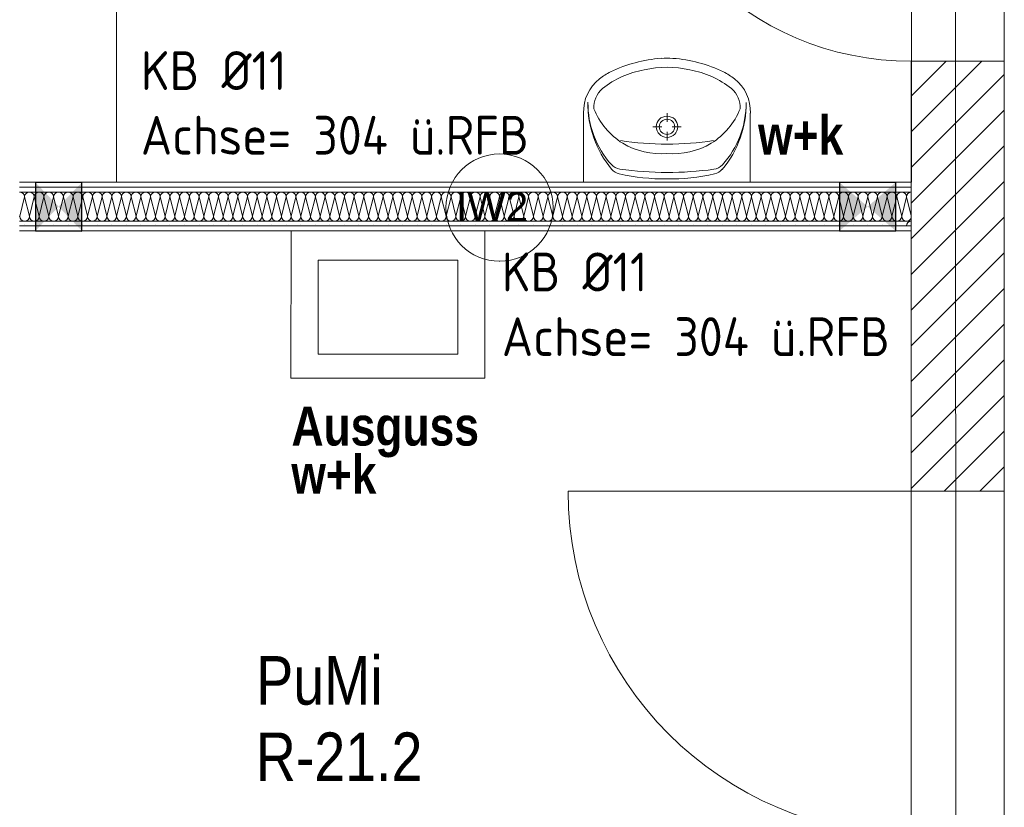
# Model space of a CAD drawing. Header units: millimetres. Extents: x 634730 to 711346, y 362082 to 425615.
# Tile 44 of 160: x 665040 to 667580, y 389757 to 391787. Entities that reach past the tile are written whole.
import ezdxf
from ezdxf.enums import TextEntityAlignment as Align

# ---------------------------------------------------------------- set-up
doc = ezdxf.new("R2010")
doc.units = ezdxf.units.MM
doc.header["$LTSCALE"] = 50
doc.linetypes.add('Doppelstrichlinie', pattern=[1.093611, 0.529167, -0.211667, 0.141111, -0.211667])
doc.linetypes.add('Strichlinie', pattern=[0.4, 0.3, -0.1])
for name, color, linetype in [('1_DB-Lüftung', 30, 'Continuous'), ('1_EG', 7, 'Continuous'), ('A_Beschriftung', 7, 'Continuous'), ('A_Brandschutz', 7, 'Continuous'), ('A_Deckenspiegel', 7, 'Continuous'), ('A_Möblierung fest', 7, 'Continuous'), ('A_Raumflächen', 7, 'Continuous'), ('A_Schraffuren', 7, 'Continuous'), ('A_Wände', 7, 'Continuous')]:
    doc.layers.add(name, color=color, linetype=linetype)
doc.styles.add('ERSTELLTER_STIL_1', font='ARIALN.TTF')
doc.styles.add('ERSTELLTER_STIL_2', font='ARIALNB.TTF')
doc.styles.get("Standard").update_dxf_attribs({"font": 'isocp.shx', "height": 140})

# ---------------------------------------------------------------- blocks, each defined once
blk = doc.blocks.new('A$C85d2cf1a')
at = {"layer": 'A_Beschriftung', "color": 7, "linetype": 'Continuous', "lineweight": 13}
for p in [(20.2966, 29.081), (20.2966, 29.0819)]:
    blk.add_line(p, (20.2966, 29.0819), dxfattribs=at)
at = {"layer": 'A_Beschriftung', "color": 7, "linetype": 'Continuous', "lineweight": 13, "flags": 128}
blk.add_lwpolyline([(20.4349, 29.2202, 1), (20.1583, 29.2202, 1)], format="xyb", close=True, dxfattribs=at)
at = {"layer": 'A_Brandschutz', "color": 1, "linetype": 'Doppelstrichlinie', "lineweight": 18, "true_color": 0xf50000}
blk.add_line((21.4685, 38.8838), (21.4739, 26.7072), dxfattribs=at)
at = {"layer": 'A_Deckenspiegel', "color": 7, "linetype": 'Strichlinie', "lineweight": 13}
blk.add_line((21.5986, 36.1389), (21.5986, 27.0348), dxfattribs=at)
at = {"layer": 'A_Möblierung fest', "color": 7, "linetype": 'Continuous', "lineweight": 13}
for p, q in [((20.5134, 29.2857), (20.5135, 29.464)), ((20.7286, 29.4416), (20.7286, 29.4641)), ((20.9434, 29.2854), (20.9435, 29.4637)), ((20.6924, 29.4286), (20.7153, 29.4286)), ((20.7286, 29.3931), (20.7286, 29.4156)), ((20.7419, 29.4286), (20.7648, 29.4286)), ((20.9434, 29.2854), (20.5134, 29.2857)), ((20.6607, 29.2856), (20.7962, 29.2855))]:
    blk.add_line(p, q, dxfattribs=at)
at = {"layer": 'A_Möblierung fest', "color": 7, "linetype": 'Continuous', "lineweight": 18}
for p, q in [((19.7586, 28.7804), (19.7587, 29.1604)), ((19.7587, 29.1604), (20.2587, 29.1604)), ((20.2587, 29.1604), (20.2586, 28.7804)), ((19.8286, 28.8423), (19.8287, 29.0847)), ((19.8287, 29.0847), (20.1887, 29.0847)), ((20.1887, 29.0847), (20.1886, 28.8423)), ((20.1886, 28.8423), (19.8286, 28.8423)), ((20.2586, 28.7804), (19.7586, 28.7804))]:
    blk.add_line(p, q, dxfattribs=at)
at = {"layer": 'A_Möblierung fest', "color": 7, "linetype": 'Continuous', "lineweight": 13}
for centre, major_axis, start_param, end_param in [((20.7393, 29.2593), (-0.3537, 0.0002), 4.785784, 5.170707), ((20.7285, 29.3948), (-0.215, 0.0001), 4.642359, 4.782419), ((20.7175, 29.2593), (-0.3537, 0.0002), 4.254071, 4.638994), ((20.6602, 29.4225), (-0.1694, 0.0001), 5.186371, 5.387566), ((20.7098, 29.3501), (-0.2333, 0.0001), 4.886883, 5.398043), ((20.7285, 29.335), (-0.2521, 0.0002), 4.475607, 4.949171), ((20.7471, 29.35), (-0.2333, 0.0001), 4.026735, 4.537895), ((20.7968, 29.4224), (-0.1694, 0.0001), 4.037212, 4.238407), ((20.6228, 29.4685), (-0.1094, 0.0001), 5.388624, 6.326036), ((20.8343, 29.4684), (-0.1094, 0.0001), 3.098742, 4.036154), ((20.6043, 29.4793), (-0.0645, 0), 5.424511, 6.351787), ((20.8528, 29.4791), (-0.0645, 0), 3.072991, 4.000267), ((20.7951, 29.4869), (-0.2704, 0.0002), 6.265999, 6.968362), ((20.7676, 29.4883), (-0.243, 0.0002), 6.270022, 7.005717), ((20.6621, 29.487), (-0.2704, 0.0002), 2.455064, 3.157427), ((20.6895, 29.4884), (-0.243, 0.0002), 2.417709, 3.153403), ((20.7183, 29.5439), (-0.1917, 0.0001), 0.376152, 0.997556), ((20.7388, 29.5439), (-0.1917, 0.0001), 2.144036, 2.765441), ((20.729, 30.1525), (-0.7842, 0.0005), 1.416851, 1.724849), ((20.7132, 29.5469), (-0.1916, 0.0001), 1.028766, 1.651186), ((20.744, 29.5469), (-0.1916, 0.0001), 1.490407, 2.112827), ((20.6122, 29.3542), (-0.0358, 0), 0.722532, 1.432777), ((20.6133, 29.3415), (-0.0358, 0), 0.685177, 1.347892), ((20.7342, 30.2113), (-0.9188, 0.0006), 1.432777, 1.565168), ((20.7249, 30.2113), (-0.9188, 0.0006), 1.575072, 1.707463), ((20.8446, 29.3539), (-0.0358, 0), 1.707463, 2.417709), ((20.8434, 29.3412), (-0.0358, 0), 1.792349, 2.455064), ((20.7247, 29.8216), (-0.5382, 0.0003), 1.347892, 1.57835), ((20.7333, 29.8216), (-0.5382, 0.0003), 1.56189, 1.792349)]:
    blk.add_ellipse(centre, major_axis=major_axis, ratio=0.980147, start_param=start_param, end_param=end_param, dxfattribs=at)
for major_axis in [(-0.0279, 0), (-0.0199, 0)]:
    blk.add_ellipse((20.7286, 29.4286), major_axis=major_axis, ratio=0.980147, dxfattribs=at)
at = {"layer": 'A_Schraffuren', "color": 7, "linetype": 'Continuous', "lineweight": 13}
for p, q in [((19.3086, 29.2854), (19.3086, 30.4574)), ((21.3594, 30.4574), (21.3594, 29.2854)), ((21.3594, 29.2854), (19.3086, 29.2854)), ((19.0579, 29.1604), (21.3586, 29.1604)), ((21.3586, 29.1604), (21.3586, 26.7933))]:
    blk.add_line(p, q, dxfattribs=at)
at = {"layer": 'A_Wände', "color": 7, "linetype": 'Continuous', "lineweight": 13}
for p, q in [((19.3086, 29.2854), (19.3086, 30.4574)), ((19.0586, 29.2854), (19.3086, 29.2854))]:
    blk.add_line(p, q, dxfattribs=at)
at = {"layer": 'A_Wände', "color": 8, "linetype": 'Continuous', "lineweight": 18}
for p, q in [((21.3586, 29.5074), (21.4487, 29.5974)), ((21.3586, 29.4154), (21.5406, 29.5974)), ((21.3586, 29.3235), (21.5986, 29.5635)), ((21.3586, 29.2316), (21.5986, 29.4716)), ((21.3586, 29.1397), (21.5986, 29.3797)), ((21.3586, 29.0477), (21.5986, 29.2877)), ((19.0714, 29.2479), (19.0589, 29.1979)), ((19.0714, 29.2479), (19.0839, 29.1979)), ((19.0964, 29.2479), (19.0839, 29.1979)), ((19.0964, 29.2479), (19.1089, 29.1979)), ((19.1214, 29.2479), (19.1089, 29.1979)), ((19.1214, 29.2479), (19.1339, 29.1979)), ((19.1464, 29.2479), (19.1339, 29.1979)), ((19.1464, 29.2479), (19.1589, 29.1979)), ((19.1714, 29.2479), (19.1589, 29.1979)), ((19.1714, 29.2479), (19.1839, 29.1979)), ((19.1964, 29.2479), (19.1839, 29.1979)), ((19.1964, 29.2479), (19.2089, 29.1979)), ((19.2214, 29.2479), (19.2089, 29.1979)), ((19.2214, 29.2479), (19.2339, 29.1979)), ((19.2464, 29.2479), (19.2339, 29.1979)), ((19.2464, 29.2479), (19.2589, 29.1979)), ((19.2714, 29.2479), (19.2589, 29.1979)), ((19.2714, 29.2479), (19.2839, 29.1979)), ((19.2964, 29.2479), (19.2839, 29.1979)), ((19.2964, 29.2479), (19.3089, 29.1979)), ((19.3214, 29.2479), (19.3089, 29.1979)), ((19.3214, 29.2479), (19.3339, 29.1979)), ((19.3464, 29.2479), (19.3339, 29.1979)), ((19.3464, 29.2479), (19.3589, 29.1979)), ((19.3714, 29.2479), (19.3589, 29.1979)), ((19.3714, 29.2479), (19.3839, 29.1979)), ((19.3964, 29.2479), (19.3839, 29.1979)), ((19.3964, 29.2479), (19.4089, 29.1979)), ((19.4214, 29.2479), (19.4089, 29.1979)), ((19.4214, 29.2479), (19.4339, 29.1979)), ((19.4464, 29.2479), (19.4339, 29.1979)), ((19.4464, 29.2479), (19.4589, 29.1979)), ((19.4714, 29.2479), (19.4589, 29.1979)), ((19.4714, 29.2479), (19.4839, 29.1979)), ((19.4964, 29.2479), (19.4839, 29.1979)), ((19.4964, 29.2479), (19.5089, 29.1979)), ((19.5214, 29.2479), (19.5089, 29.1979)), ((19.5214, 29.2479), (19.5339, 29.1979)), ((19.5464, 29.2479), (19.5339, 29.1979)), ((19.5464, 29.2479), (19.5589, 29.1979)), ((19.5714, 29.2479), (19.5589, 29.1979)), ((19.5714, 29.2479), (19.5839, 29.1979)), ((19.5964, 29.2479), (19.5839, 29.1979)), ((19.5964, 29.2479), (19.6089, 29.1979)), ((19.6214, 29.2479), (19.6089, 29.1979)), ((19.6214, 29.2479), (19.6339, 29.1979)), ((19.6464, 29.2479), (19.6339, 29.1979)), ((19.6464, 29.2479), (19.6589, 29.1979)), ((19.6714, 29.2479), (19.6589, 29.1979)), ((19.6714, 29.2479), (19.6839, 29.1979)), ((19.6964, 29.2479), (19.6839, 29.1979)), ((19.6964, 29.2479), (19.7089, 29.1979)), ((19.7214, 29.2479), (19.7089, 29.1979)), ((19.7214, 29.2479), (19.7339, 29.1979)), ((19.7464, 29.2479), (19.7339, 29.1979)), ((19.7464, 29.2479), (19.7589, 29.1979)), ((19.7714, 29.2479), (19.7589, 29.1979)), ((19.7714, 29.2479), (19.7839, 29.1979)), ((19.7964, 29.2479), (19.7839, 29.1979)), ((19.7964, 29.2479), (19.8089, 29.1979)), ((19.8214, 29.2479), (19.8089, 29.1979)), ((19.8214, 29.2479), (19.8339, 29.1979)), ((19.8464, 29.2479), (19.8339, 29.1979)), ((19.8464, 29.2479), (19.8589, 29.1979)), ((19.8714, 29.2479), (19.8589, 29.1979)), ((19.8714, 29.2479), (19.8839, 29.1979)), ((19.8964, 29.2479), (19.8839, 29.1979)), ((19.8964, 29.2479), (19.9089, 29.1979)), ((19.9214, 29.2479), (19.9089, 29.1979)), ((19.9214, 29.2479), (19.9339, 29.1979)), ((19.9464, 29.2479), (19.9339, 29.1979)), ((19.9464, 29.2479), (19.9589, 29.1979)), ((19.9714, 29.2479), (19.9589, 29.1979)), ((19.9714, 29.2479), (19.9839, 29.1979)), ((19.9964, 29.2479), (19.9839, 29.1979)), ((19.9964, 29.2479), (20.0089, 29.1979)), ((20.0214, 29.2479), (20.0089, 29.1979)), ((20.0214, 29.2479), (20.0339, 29.1979)), ((20.0464, 29.2479), (20.0339, 29.1979)), ((20.0464, 29.2479), (20.0589, 29.1979)), ((20.0714, 29.2479), (20.0589, 29.1979)), ((20.0714, 29.2479), (20.0839, 29.1979)), ((20.0964, 29.2479), (20.0839, 29.1979)), ((20.0964, 29.2479), (20.1089, 29.1979)), ((20.1214, 29.2479), (20.1089, 29.1979)), ((20.1214, 29.2479), (20.1339, 29.1979)), ((20.1464, 29.2479), (20.1339, 29.1979)), ((20.1464, 29.2479), (20.1589, 29.1979)), ((20.1714, 29.2479), (20.1589, 29.1979)), ((20.1714, 29.2479), (20.1839, 29.1979)), ((20.1964, 29.2479), (20.1839, 29.1979)), ((20.1964, 29.2479), (20.2089, 29.1979)), ((20.2214, 29.2479), (20.2089, 29.1979)), ((20.2214, 29.2479), (20.2339, 29.1979)), ((20.2464, 29.2479), (20.2339, 29.1979)), ((20.2464, 29.2479), (20.2589, 29.1979)), ((20.2714, 29.2479), (20.2589, 29.1979)), ((20.2714, 29.2479), (20.2839, 29.1979)), ((20.2964, 29.2479), (20.2839, 29.1979)), ((20.2964, 29.2479), (20.3089, 29.1979)), ((20.3214, 29.2479), (20.3089, 29.1979)), ((20.3214, 29.2479), (20.3339, 29.1979)), ((20.3464, 29.2479), (20.3339, 29.1979)), ((20.3464, 29.2479), (20.3589, 29.1979)), ((20.3714, 29.2479), (20.3589, 29.1979)), ((20.3714, 29.2479), (20.3839, 29.1979)), ((20.3964, 29.2479), (20.3839, 29.1979)), ((20.3964, 29.2479), (20.4089, 29.1979)), ((20.4214, 29.2479), (20.4089, 29.1979)), ((20.4214, 29.2479), (20.4339, 29.1979)), ((20.4464, 29.2479), (20.4339, 29.1979)), ((20.4464, 29.2479), (20.4589, 29.1979)), ((20.4714, 29.2479), (20.4589, 29.1979)), ((20.4714, 29.2479), (20.4839, 29.1979)), ((20.4964, 29.2479), (20.4839, 29.1979)), ((20.4964, 29.2479), (20.5089, 29.1979)), ((20.5214, 29.2479), (20.5089, 29.1979)), ((20.5214, 29.2479), (20.5339, 29.1979)), ((20.5464, 29.2479), (20.5339, 29.1979)), ((20.5464, 29.2479), (20.5589, 29.1979)), ((20.5714, 29.2479), (20.5589, 29.1979)), ((20.5714, 29.2479), (20.5839, 29.1979)), ((20.5964, 29.2479), (20.5839, 29.1979)), ((20.5964, 29.2479), (20.6089, 29.1979)), ((20.6214, 29.2479), (20.6089, 29.1979)), ((20.6214, 29.2479), (20.6339, 29.1979)), ((20.6464, 29.2479), (20.6339, 29.1979)), ((20.6464, 29.2479), (20.6589, 29.1979)), ((20.6714, 29.2479), (20.6589, 29.1979)), ((20.6714, 29.2479), (20.6839, 29.1979)), ((20.6964, 29.2479), (20.6839, 29.1979)), ((20.6964, 29.2479), (20.7089, 29.1979)), ((20.7214, 29.2479), (20.7089, 29.1979)), ((20.7214, 29.2479), (20.7339, 29.1979)), ((20.7464, 29.2479), (20.7339, 29.1979)), ((20.7464, 29.2479), (20.7589, 29.1979)), ((20.7714, 29.2479), (20.7589, 29.1979)), ((20.7714, 29.2479), (20.7839, 29.1979)), ((20.7964, 29.2479), (20.7839, 29.1979)), ((20.7964, 29.2479), (20.8089, 29.1979)), ((20.8214, 29.2479), (20.8089, 29.1979)), ((20.8214, 29.2479), (20.8339, 29.1979)), ((20.8464, 29.2479), (20.8339, 29.1979)), ((20.8464, 29.2479), (20.8589, 29.1979)), ((20.8714, 29.2479), (20.8589, 29.1979)), ((20.8714, 29.2479), (20.8839, 29.1979)), ((20.8964, 29.2479), (20.8839, 29.1979)), ((20.8964, 29.2479), (20.9089, 29.1979)), ((20.9214, 29.2479), (20.9089, 29.1979)), ((20.9214, 29.2479), (20.9339, 29.1979)), ((20.9464, 29.2479), (20.9339, 29.1979)), ((20.9464, 29.2479), (20.9589, 29.1979)), ((20.9714, 29.2479), (20.9589, 29.1979)), ((20.9714, 29.2479), (20.9839, 29.1979)), ((20.9964, 29.2479), (20.9839, 29.1979)), ((20.9964, 29.2479), (21.0089, 29.1979)), ((21.0214, 29.2479), (21.0089, 29.1979)), ((21.0214, 29.2479), (21.0339, 29.1979)), ((21.0464, 29.2479), (21.0339, 29.1979)), ((21.0464, 29.2479), (21.0589, 29.1979)), ((21.0714, 29.2479), (21.0589, 29.1979)), ((21.0714, 29.2479), (21.0839, 29.1979)), ((21.0964, 29.2479), (21.0839, 29.1979)), ((21.0964, 29.2479), (21.1089, 29.1979)), ((21.1214, 29.2479), (21.1089, 29.1979)), ((21.1214, 29.2479), (21.1339, 29.1979)), ((21.1464, 29.2479), (21.1339, 29.1979)), ((21.1464, 29.2479), (21.1589, 29.1979)), ((21.1714, 29.2479), (21.1589, 29.1979)), ((21.1714, 29.2479), (21.1839, 29.1979)), ((21.1964, 29.2479), (21.1839, 29.1979)), ((21.1964, 29.2479), (21.2089, 29.1979)), ((21.2214, 29.2479), (21.2089, 29.1979)), ((21.2214, 29.2479), (21.2339, 29.1979)), ((21.2464, 29.2479), (21.2339, 29.1979)), ((21.2464, 29.2479), (21.2589, 29.1979)), ((21.2714, 29.2479), (21.2589, 29.1979)), ((21.2714, 29.2479), (21.2839, 29.1979)), ((21.2964, 29.2479), (21.2839, 29.1979)), ((21.2964, 29.2479), (21.3089, 29.1979)), ((21.3214, 29.2479), (21.3089, 29.1979)), ((21.3214, 29.2479), (21.3339, 29.1979)), ((21.3464, 29.2479), (21.3339, 29.1979)), ((21.3464, 29.2479), (21.3586, 29.1988)), ((19.0586, 29.1988), (19.0589, 29.1979)), ((21.3586, 28.9558), (21.5986, 29.1958)), ((19.0714, 29.1763), (19.0714, 29.1763)), ((19.1089, 29.1763), (19.1089, 29.1763)), ((19.1464, 29.1763), (19.1464, 29.1763)), ((19.1839, 29.1763), (19.1839, 29.1763)), ((19.2214, 29.1763), (19.2214, 29.1763)), ((19.2589, 29.1763), (19.2589, 29.1763)), ((19.2964, 29.1763), (19.2964, 29.1763)), ((19.3339, 29.1763), (19.3339, 29.1763)), ((19.3714, 29.1763), (19.3714, 29.1763)), ((19.4089, 29.1763), (19.4089, 29.1763)), ((19.4464, 29.1763), (19.4464, 29.1763)), ((19.4839, 29.1763), (19.4839, 29.1763)), ((19.5214, 29.1763), (19.5214, 29.1763)), ((19.5589, 29.1763), (19.5589, 29.1763)), ((19.5964, 29.1763), (19.5964, 29.1763)), ((19.6339, 29.1763), (19.6339, 29.1763)), ((19.6714, 29.1763), (19.6714, 29.1763)), ((19.7089, 29.1763), (19.7089, 29.1763)), ((19.7464, 29.1763), (19.7464, 29.1763)), ((19.7839, 29.1763), (19.7839, 29.1763)), ((19.8214, 29.1763), (19.8214, 29.1763)), ((19.8589, 29.1763), (19.8589, 29.1763)), ((19.8964, 29.1763), (19.8964, 29.1763)), ((19.9339, 29.1763), (19.9339, 29.1763)), ((19.9714, 29.1763), (19.9714, 29.1763)), ((20.0089, 29.1763), (20.0089, 29.1763)), ((20.0464, 29.1763), (20.0464, 29.1763)), ((20.0839, 29.1763), (20.0839, 29.1763)), ((20.1214, 29.1763), (20.1214, 29.1763)), ((20.1589, 29.1763), (20.1589, 29.1763)), ((20.1964, 29.1763), (20.1964, 29.1763)), ((20.2339, 29.1763), (20.2339, 29.1763)), ((20.2714, 29.1763), (20.2714, 29.1763)), ((20.3089, 29.1763), (20.3089, 29.1763)), ((20.3464, 29.1763), (20.3464, 29.1763)), ((20.3839, 29.1763), (20.3839, 29.1763)), ((20.4214, 29.1763), (20.4214, 29.1763)), ((20.4589, 29.1763), (20.4589, 29.1763)), ((20.4964, 29.1763), (20.4964, 29.1763)), ((20.5339, 29.1763), (20.5339, 29.1763)), ((20.5714, 29.1763), (20.5714, 29.1763)), ((20.6089, 29.1763), (20.6089, 29.1763)), ((20.6464, 29.1763), (20.6464, 29.1763)), ((20.6839, 29.1763), (20.6839, 29.1763)), ((20.7214, 29.1763), (20.7214, 29.1763)), ((20.7589, 29.1763), (20.7589, 29.1763)), ((20.7964, 29.1763), (20.7964, 29.1763)), ((20.8339, 29.1763), (20.8339, 29.1763)), ((20.8714, 29.1763), (20.8714, 29.1763)), ((20.9089, 29.1763), (20.9089, 29.1763)), ((20.9464, 29.1763), (20.9464, 29.1763)), ((20.9839, 29.1763), (20.9839, 29.1763)), ((21.0214, 29.1763), (21.0214, 29.1763)), ((21.0589, 29.1763), (21.0589, 29.1763)), ((21.0964, 29.1763), (21.0964, 29.1763)), ((21.1339, 29.1763), (21.1339, 29.1763)), ((21.1714, 29.1763), (21.1714, 29.1763)), ((21.2089, 29.1763), (21.2089, 29.1763)), ((21.2464, 29.1763), (21.2464, 29.1763)), ((21.2839, 29.1763), (21.2839, 29.1763)), ((21.3214, 29.1763), (21.3214, 29.1763)), ((21.3586, 28.8639), (21.5986, 29.1039)), ((21.3586, 28.772), (21.5986, 29.012)), ((21.3586, 28.68), (21.5986, 28.92)), ((21.3586, 28.5881), (21.5986, 28.8281)), ((21.3586, 28.4962), (21.5986, 28.7362)), ((21.4435, 28.4891), (21.5986, 28.6443)), ((21.5354, 28.4891), (21.5986, 28.5523))]:
    blk.add_line(p, q, dxfattribs=at)
at = {"layer": 'A_Wände', "color": 7, "linetype": 'Continuous', "lineweight": 18}
for p, q in [((21.5986, 29.5974), (21.3586, 29.5974)), ((21.3586, 29.5974), (21.3586, 28.4891)), ((21.5986, 29.5974), (21.3586, 29.5974)), ((21.5986, 29.5974), (21.3586, 29.5974)), ((21.5986, 28.4891), (21.5986, 29.5974)), ((21.3586, 29.2854), (19.0586, 29.2854)), ((21.3586, 29.1604), (21.3586, 29.2854)), ((21.3586, 29.2729), (19.0586, 29.2729)), ((21.3586, 29.2604), (19.0586, 29.2604)), ((21.3586, 29.1854), (19.0586, 29.1854)), ((21.3586, 29.1729), (19.0586, 29.1729)), ((19.0586, 29.1604), (21.3586, 29.1604)), ((21.3586, 28.4891), (20.4736, 28.4891)), ((21.5986, 28.4891), (21.3586, 28.4891)), ((21.5986, 28.4891), (21.3586, 28.4891)), ((21.5986, 28.4891), (21.3586, 28.4891))]:
    blk.add_line(p, q, dxfattribs=at)
at = {"layer": 'A_Wände', "color": 7, "linetype": 'Continuous', "lineweight": 13}
for centre, radius in [((21.3586, 30.3574), 0.76), ((21.3586, 28.4891), 0.885)]:
    blk.add_arc(centre, radius, 180, 270, dxfattribs=at)
at = {"layer": 'A_Wände', "color": 8, "linetype": 'Continuous', "lineweight": 18}
for centre, start, end in [((19.0589, 29.2479), 0, 90), ((19.0839, 29.2479), 90, 180), ((19.0839, 29.2479), 0, 90), ((19.1089, 29.2479), 90, 180), ((19.1089, 29.2479), 0, 90), ((19.1339, 29.2479), 90, 180), ((19.1339, 29.2479), 0, 90), ((19.1589, 29.2479), 90, 180), ((19.1589, 29.2479), 0, 90), ((19.1839, 29.2479), 90, 180), ((19.1839, 29.2479), 0, 90), ((19.2089, 29.2479), 90, 180), ((19.2089, 29.2479), 0, 90), ((19.2339, 29.2479), 90, 180), ((19.2339, 29.2479), 0, 90), ((19.2589, 29.2479), 90, 180), ((19.2589, 29.2479), 0, 90), ((19.2839, 29.2479), 90, 180), ((19.2839, 29.2479), 0, 90), ((19.3089, 29.2479), 90, 180), ((19.3089, 29.2479), 0, 90), ((19.3339, 29.2479), 90, 180), ((19.3339, 29.2479), 0, 90), ((19.3589, 29.2479), 90, 180), ((19.3589, 29.2479), 0, 90), ((19.3839, 29.2479), 90, 180), ((19.3839, 29.2479), 0, 90), ((19.4089, 29.2479), 90, 180), ((19.4089, 29.2479), 0, 90), ((19.4339, 29.2479), 90, 180), ((19.4339, 29.2479), 0, 90), ((19.4589, 29.2479), 90, 180), ((19.4589, 29.2479), 0, 90), ((19.4839, 29.2479), 90, 180), ((19.4839, 29.2479), 0, 90), ((19.5089, 29.2479), 90, 180), ((19.5089, 29.2479), 0, 90), ((19.5339, 29.2479), 90, 180), ((19.5339, 29.2479), 0, 90), ((19.5589, 29.2479), 90, 180), ((19.5589, 29.2479), 0, 90), ((19.5839, 29.2479), 90, 180), ((19.5839, 29.2479), 0, 90), ((19.6089, 29.2479), 90, 180), ((19.6089, 29.2479), 0, 90), ((19.6339, 29.2479), 90, 180), ((19.6339, 29.2479), 0, 90), ((19.6589, 29.2479), 90, 180), ((19.6589, 29.2479), 0, 90), ((19.6839, 29.2479), 90, 180), ((19.6839, 29.2479), 0, 90), ((19.7089, 29.2479), 90, 180), ((19.7089, 29.2479), 0, 90), ((19.7339, 29.2479), 90, 180), ((19.7339, 29.2479), 0, 90), ((19.7589, 29.2479), 90, 180), ((19.7589, 29.2479), 0, 90), ((19.7839, 29.2479), 90, 180), ((19.7839, 29.2479), 0, 90), ((19.8089, 29.2479), 90, 180), ((19.8089, 29.2479), 0, 90), ((19.8339, 29.2479), 90, 180), ((19.8339, 29.2479), 0, 90), ((19.8589, 29.2479), 90, 180), ((19.8589, 29.2479), 0, 90), ((19.8839, 29.2479), 90, 180), ((19.8839, 29.2479), 0, 90), ((19.9089, 29.2479), 90, 180), ((19.9089, 29.2479), 0, 90), ((19.9339, 29.2479), 90, 180), ((19.9339, 29.2479), 0, 90), ((19.9589, 29.2479), 90, 180), ((19.9589, 29.2479), 0, 90), ((19.9839, 29.2479), 90, 180), ((19.9839, 29.2479), 0, 90), ((20.0089, 29.2479), 90, 180), ((20.0089, 29.2479), 0, 90), ((20.0339, 29.2479), 90, 180), ((20.0339, 29.2479), 0, 90), ((20.0589, 29.2479), 90, 180), ((20.0589, 29.2479), 0, 90), ((20.0839, 29.2479), 90, 180), ((20.0839, 29.2479), 0, 90), ((20.1089, 29.2479), 90, 180), ((20.1089, 29.2479), 0, 90), ((20.1339, 29.2479), 90, 180), ((20.1339, 29.2479), 0, 90), ((20.1589, 29.2479), 90, 180), ((20.1589, 29.2479), 0, 90), ((20.1839, 29.2479), 90, 180), ((20.1839, 29.2479), 0, 90), ((20.2089, 29.2479), 90, 180), ((20.2089, 29.2479), 0, 90), ((20.2339, 29.2479), 90, 180), ((20.2339, 29.2479), 0, 90), ((20.2589, 29.2479), 90, 180), ((20.2589, 29.2479), 0, 90), ((20.2839, 29.2479), 90, 180), ((20.2839, 29.2479), 0, 90), ((20.3089, 29.2479), 90, 180), ((20.3089, 29.2479), 0, 90), ((20.3339, 29.2479), 90, 180), ((20.3339, 29.2479), 0, 90), ((20.3589, 29.2479), 90, 180), ((20.3589, 29.2479), 0, 90), ((20.3839, 29.2479), 90, 180), ((20.3839, 29.2479), 0, 90), ((20.4089, 29.2479), 90, 180), ((20.4089, 29.2479), 0, 90), ((20.4339, 29.2479), 90, 180), ((20.4339, 29.2479), 0, 90), ((20.4589, 29.2479), 90, 180), ((20.4589, 29.2479), 0, 90), ((20.4839, 29.2479), 90, 180), ((20.4839, 29.2479), 0, 90), ((20.5089, 29.2479), 90, 180), ((20.5089, 29.2479), 0, 90), ((20.5339, 29.2479), 90, 180), ((20.5339, 29.2479), 0, 90), ((20.5589, 29.2479), 90, 180), ((20.5589, 29.2479), 0, 90), ((20.5839, 29.2479), 90, 180), ((20.5839, 29.2479), 0, 90), ((20.6089, 29.2479), 90, 180), ((20.6089, 29.2479), 0, 90), ((20.6339, 29.2479), 90, 180), ((20.6339, 29.2479), 0, 90), ((20.6589, 29.2479), 90, 180), ((20.6589, 29.2479), 0, 90), ((20.6839, 29.2479), 90, 180), ((20.6839, 29.2479), 0, 90), ((20.7089, 29.2479), 90, 180), ((20.7089, 29.2479), 0, 90), ((20.7339, 29.2479), 90, 180), ((20.7339, 29.2479), 0, 90), ((20.7589, 29.2479), 90, 180), ((20.7589, 29.2479), 0, 90), ((20.7839, 29.2479), 90, 180), ((20.7839, 29.2479), 0, 90), ((20.8089, 29.2479), 90, 180), ((20.8089, 29.2479), 0, 90), ((20.8339, 29.2479), 90, 180), ((20.8339, 29.2479), 0, 90), ((20.8589, 29.2479), 90, 180), ((20.8589, 29.2479), 0, 90), ((20.8839, 29.2479), 90, 180), ((20.8839, 29.2479), 0, 90), ((20.9089, 29.2479), 90, 180), ((20.9089, 29.2479), 0, 90), ((20.9339, 29.2479), 90, 180), ((20.9339, 29.2479), 0, 90), ((20.9589, 29.2479), 90, 180), ((20.9589, 29.2479), 0, 90), ((20.9839, 29.2479), 90, 180), ((20.9839, 29.2479), 0, 90), ((21.0089, 29.2479), 90, 180), ((21.0089, 29.2479), 0, 90), ((21.0339, 29.2479), 90, 180), ((21.0339, 29.2479), 0, 90), ((21.0589, 29.2479), 90, 180), ((21.0589, 29.2479), 0, 90), ((21.0839, 29.2479), 90, 180), ((21.0839, 29.2479), 0, 90), ((21.1089, 29.2479), 90, 180), ((21.1089, 29.2479), 0, 90), ((21.1339, 29.2479), 90, 180), ((21.1339, 29.2479), 0, 90), ((21.1589, 29.2479), 90, 180), ((21.1589, 29.2479), 0, 90), ((21.1839, 29.2479), 90, 180), ((21.1839, 29.2479), 0, 90), ((21.2089, 29.2479), 90, 180), ((21.2089, 29.2479), 0, 90), ((21.2339, 29.2479), 90, 180), ((21.2339, 29.2479), 0, 90), ((21.2589, 29.2479), 90, 180), ((21.2589, 29.2479), 0, 90), ((21.2839, 29.2479), 90, 180), ((21.2839, 29.2479), 0, 90), ((21.3089, 29.2479), 90, 180), ((21.3089, 29.2479), 0, 90), ((21.3339, 29.2479), 90, 180), ((21.3339, 29.2479), 0, 90), ((21.3589, 29.2479), 91.0345, 180), ((19.0464, 29.1979), 349.0953, 0), ((19.0714, 29.1979), 180, 270), ((19.0714, 29.1979), 270, 0), ((19.0964, 29.1979), 180, 270), ((19.0964, 29.1979), 270, 0), ((19.1214, 29.1979), 180, 270), ((19.1214, 29.1979), 270, 0), ((19.1464, 29.1979), 180, 270), ((19.1464, 29.1979), 270, 0), ((19.1714, 29.1979), 180, 270), ((19.1714, 29.1979), 270, 0), ((19.1964, 29.1979), 180, 270), ((19.1964, 29.1979), 270, 0), ((19.2214, 29.1979), 180, 270), ((19.2214, 29.1979), 270, 0), ((19.2464, 29.1979), 180, 270), ((19.2464, 29.1979), 270, 0), ((19.2714, 29.1979), 180, 270), ((19.2714, 29.1979), 270, 0), ((19.2964, 29.1979), 180, 270), ((19.2964, 29.1979), 270, 0), ((19.3214, 29.1979), 180, 270), ((19.3214, 29.1979), 270, 0), ((19.3464, 29.1979), 180, 270), ((19.3464, 29.1979), 270, 0), ((19.3714, 29.1979), 180, 270), ((19.3714, 29.1979), 270, 0), ((19.3964, 29.1979), 180, 270), ((19.3964, 29.1979), 270, 0), ((19.4214, 29.1979), 180, 270), ((19.4214, 29.1979), 270, 0), ((19.4464, 29.1979), 180, 270), ((19.4464, 29.1979), 270, 0), ((19.4714, 29.1979), 180, 270), ((19.4714, 29.1979), 270, 0), ((19.4964, 29.1979), 180, 270), ((19.4964, 29.1979), 270, 0), ((19.5214, 29.1979), 180, 270), ((19.5214, 29.1979), 270, 0), ((19.5464, 29.1979), 180, 270), ((19.5464, 29.1979), 270, 0), ((19.5714, 29.1979), 180, 270), ((19.5714, 29.1979), 270, 0), ((19.5964, 29.1979), 180, 270), ((19.5964, 29.1979), 270, 0), ((19.6214, 29.1979), 180, 270), ((19.6214, 29.1979), 270, 0), ((19.6464, 29.1979), 180, 270), ((19.6464, 29.1979), 270, 0), ((19.6714, 29.1979), 180, 270), ((19.6714, 29.1979), 270, 0), ((19.6964, 29.1979), 180, 270), ((19.6964, 29.1979), 270, 0), ((19.7214, 29.1979), 180, 270), ((19.7214, 29.1979), 270, 0), ((19.7464, 29.1979), 180, 270), ((19.7464, 29.1979), 270, 0), ((19.7714, 29.1979), 180, 270), ((19.7714, 29.1979), 270, 0), ((19.7964, 29.1979), 180, 270), ((19.7964, 29.1979), 270, 0), ((19.8214, 29.1979), 180, 270), ((19.8214, 29.1979), 270, 0), ((19.8464, 29.1979), 180, 270), ((19.8464, 29.1979), 270, 0), ((19.8714, 29.1979), 180, 270), ((19.8714, 29.1979), 270, 0), ((19.8964, 29.1979), 180, 270), ((19.8964, 29.1979), 270, 0), ((19.9214, 29.1979), 180, 270), ((19.9214, 29.1979), 270, 0), ((19.9464, 29.1979), 180, 270), ((19.9464, 29.1979), 270, 0), ((19.9714, 29.1979), 180, 270), ((19.9714, 29.1979), 270, 0), ((19.9964, 29.1979), 180, 270), ((19.9964, 29.1979), 270, 0), ((20.0214, 29.1979), 180, 270), ((20.0214, 29.1979), 270, 0), ((20.0464, 29.1979), 180, 270), ((20.0464, 29.1979), 270, 0), ((20.0714, 29.1979), 180, 270), ((20.0714, 29.1979), 270, 0), ((20.0964, 29.1979), 180, 270), ((20.0964, 29.1979), 270, 0), ((20.1214, 29.1979), 180, 270), ((20.1214, 29.1979), 270, 0), ((20.1464, 29.1979), 180, 270), ((20.1464, 29.1979), 270, 0), ((20.1714, 29.1979), 180, 270), ((20.1714, 29.1979), 270, 0), ((20.1964, 29.1979), 180, 270), ((20.1964, 29.1979), 270, 0), ((20.2214, 29.1979), 180, 270), ((20.2214, 29.1979), 270, 0), ((20.2464, 29.1979), 180, 270), ((20.2464, 29.1979), 270, 0), ((20.2714, 29.1979), 180, 270), ((20.2714, 29.1979), 270, 0), ((20.2964, 29.1979), 180, 270), ((20.2964, 29.1979), 270, 0), ((20.3214, 29.1979), 180, 270), ((20.3214, 29.1979), 270, 0), ((20.3464, 29.1979), 180, 270), ((20.3464, 29.1979), 270, 0), ((20.3714, 29.1979), 180, 270), ((20.3714, 29.1979), 270, 0), ((20.3964, 29.1979), 180, 270), ((20.3964, 29.1979), 270, 0), ((20.4214, 29.1979), 180, 270), ((20.4214, 29.1979), 270, 0), ((20.4464, 29.1979), 180, 270), ((20.4464, 29.1979), 270, 0), ((20.4714, 29.1979), 180, 270), ((20.4714, 29.1979), 270, 0), ((20.4964, 29.1979), 180, 270), ((20.4964, 29.1979), 270, 0), ((20.5214, 29.1979), 180, 270), ((20.5214, 29.1979), 270, 0), ((20.5464, 29.1979), 180, 270), ((20.5464, 29.1979), 270, 0), ((20.5714, 29.1979), 180, 270), ((20.5714, 29.1979), 270, 0), ((20.5964, 29.1979), 180, 270), ((20.5964, 29.1979), 270, 0), ((20.6214, 29.1979), 180, 270), ((20.6214, 29.1979), 270, 0), ((20.6464, 29.1979), 180, 270), ((20.6464, 29.1979), 270, 0), ((20.6714, 29.1979), 180, 270), ((20.6714, 29.1979), 270, 0), ((20.6964, 29.1979), 180, 270), ((20.6964, 29.1979), 270, 0), ((20.7214, 29.1979), 180, 270), ((20.7214, 29.1979), 270, 0), ((20.7464, 29.1979), 180, 270), ((20.7464, 29.1979), 270, 0), ((20.7714, 29.1979), 180, 270), ((20.7714, 29.1979), 270, 0), ((20.7964, 29.1979), 180, 270), ((20.7964, 29.1979), 270, 0), ((20.8214, 29.1979), 180, 270), ((20.8214, 29.1979), 270, 0), ((20.8464, 29.1979), 180, 270), ((20.8464, 29.1979), 270, 0), ((20.8714, 29.1979), 180, 270), ((20.8714, 29.1979), 270, 0), ((20.8964, 29.1979), 180, 270), ((20.8964, 29.1979), 270, 0), ((20.9214, 29.1979), 180, 270), ((20.9214, 29.1979), 270, 0), ((20.9464, 29.1979), 180, 270), ((20.9464, 29.1979), 270, 0), ((20.9714, 29.1979), 180, 270), ((20.9714, 29.1979), 270, 0), ((20.9964, 29.1979), 180, 270), ((20.9964, 29.1979), 270, 0), ((21.0214, 29.1979), 180, 270), ((21.0214, 29.1979), 270, 0), ((21.0464, 29.1979), 180, 270), ((21.0464, 29.1979), 270, 0), ((21.0714, 29.1979), 180, 270), ((21.0714, 29.1979), 270, 0), ((21.0964, 29.1979), 180, 270), ((21.0964, 29.1979), 270, 0), ((21.1214, 29.1979), 180, 270), ((21.1214, 29.1979), 270, 0), ((21.1464, 29.1979), 180, 270), ((21.1464, 29.1979), 270, 0), ((21.1714, 29.1979), 180, 270), ((21.1714, 29.1979), 270, 0), ((21.1964, 29.1979), 180, 270), ((21.1964, 29.1979), 270, 0), ((21.2214, 29.1979), 180, 270), ((21.2214, 29.1979), 270, 0), ((21.2464, 29.1979), 180, 270), ((21.2464, 29.1979), 270, 0), ((21.2714, 29.1979), 180, 270), ((21.2714, 29.1979), 270, 0), ((21.2964, 29.1979), 180, 270), ((21.2964, 29.1979), 270, 0), ((21.3214, 29.1979), 180, 270), ((21.3214, 29.1979), 270, 0), ((21.3464, 29.1979), 180, 270), ((21.3464, 29.1979), 270, 349.0953), ((21.3589, 29.1729), 91.0345, 180)]:
    blk.add_arc(centre, 0.0125, start, end, dxfattribs=at)
at = {"layer": 'A_Wände', "color": 7, "linetype": 'Continuous', "lineweight": 18}
for p in [(21.3586, 29.5974), (21.3586, 28.4891)]:
    blk.add_point(p, dxfattribs=at)
at = {"layer": 'A_Beschriftung', "color": 7}
for s, height, style, p in [('w+k', 0.1, 'ERSTELLTER_STIL_2', (20.9635, 29.357)), ('Ausguss', 0.1, 'ERSTELLTER_STIL_2', (19.7599, 28.6068)), ('w+k', 0.1, 'ERSTELLTER_STIL_2', (19.7595, 28.4825)), ('PuMi', 0.125, 'ERSTELLTER_STIL_1', (19.669, 27.939)), ('R-21.2', 0.125, 'ERSTELLTER_STIL_1', (19.6679, 27.7421))]:
    blk.add_text(s, height=height, dxfattribs=dict(at, style=style)).set_placement(p)
at = {"layer": 'A_Beschriftung', "color": 7, "lineweight": 13, "insert": (20.2966, 29.2602), "char_height": 0.075, "attachment_point": 2, "style": 'ERSTELLTER_STIL_2'}
blk.add_mtext('\\A1;{\\pqc;\\pt0,1;\\fArial|b0|i0|c0|p0;\\W1.000000;IW2\\fArial|b0|i0|c0|p0;\\W1.000000;\\A1{\\H.66x;\\S^  ;}\\fArial|b0|i0|c0|p0;\\W1.000000;\\fArial|b0|i0|c0|p0;\\W1.000000;\\A1{\\H.66x;\\S^  ;}\\fArial|b0|i0|c0|p0;\\W1.000000; \\fArial|b0|i0|c0|p0;\\W1.000000;\\fArial|b0|i0|c0|p0;\\W1.000000;\\fArial|b0|i0|c0|p0;\\W1.000000;\\fArial|b0|i0|c0|p0;\\W1.000000;\\fArial|b0|i0|c0|p0;\\W1.000000;\\fArial|b0|i0|c0|p0;\\W1.000000;\\fArial|b0|i0|c0|p0;\\W1.000000;\\fArial|b0|i0|c0|p0;\\W1.000000;\\fArial|b0|i0|c0|p0;\\W1.000000;\\fArial|b0|i0|c0|p0;\\W1.000000;\\fArial|b0|i0|c0|p0;\\W1.000000;\\fArial|b0|i0|c0|p0;\\W1.000000;\\fArial|b0|i0|c0|p0;\\W1.000000;\\fArial|b0|i0|c0|p0;\\W1.000000;\\fArial|b0|i0|c0|p0;\\W1.000000;\\fArial|b0|i0|c0|p0;\\W1.000000;\\fArial|b0|i0|c0|p0;\\W1.000000;\\fArial|b0|i0|c0|p0;\\W1.000000;\\fArial|b0|i0|c0|p0;\\W1.000000;\\fArial|b0|i0|c0|p0;\\W1.000000;\\fArial|b0|i0|c0|p0;\\W1.000000;\\fArial|b0|i0|c0|p0;\\W1.000000;\\fArial|b0|i0|c0|p0;\\W1.000000;\\fArial|b0|i0|c0|p0;\\W1.000000;\\fArial|b0|i0|c0|p0;\\W1.000000;\\fArial|b0|i0|c0|p0;\\W1.000000;\\fArial|b0|i0|c0|p0;\\W1.000000;\\fArial|b0|i0|c0|p0;\\W1.000000;\\fArial|b0|i0|c0|p0;\\W1.000000;\\fArial|b0|i0|c0|p0;\\W1.000000;\\fArial|b0|i0|c0|p0;\\W1.000000;\\fArial|b0|i0|c0|p0;\\W1.000000;\\fArial|b0|i0|c0|p0;\\W1.000000;\\fArial|b0|i0|c0|p0;\\W1.000000;\\fArial|b0|i0|c0|p0;\\W1.000000;\\fArial|b0|i0|c0|p0;\\W1.000000;\\fArial|b0|i0|c0|p0;\\W1.000000;\\fArial|b0|i0|c0|p0;\\W1.000000;\\fArial|b0|i0|c0|p0;\\W1.000000;\\fArial|b0|i0|c0|p0;\\W1.000000;\\fArial|b0|i0|c0|p0;\\W1.000000;\\fArial|b0|i0|c0|p0;\\W1.000000;\\fArial|b0|i0|c0|p0;\\W1.000000;}', dxfattribs=at)
at = {"layer": 'A_Möblierung fest', "color": 7, "lineweight": 13, "style": 'ERSTELLTER_STIL_2', "text_generation_flag": 2}
blk.add_attdef('txt', text='', height=0.12, rotation=359.9988, dxfattribs=at).set_placement((23.514, 39.2921), align=Align.MIDDLE_CENTER)
at = {"layer": 'A_Möblierung fest', "color": 7, "lineweight": 13, "style": 'ERSTELLTER_STIL_2'}
blk.add_attdef('txt', text='', height=0.12, dxfattribs=at).set_placement((10.172, 25.6523), align=Align.MIDDLE_CENTER)
at = {"layer": 'A_Raumflächen', "color": 7, "lineweight": 18}
for tag, style, p in [('DUMMY_850', 'ERSTELLTER_STIL_1', (31.5414, 25.9585)), ('DUMMY_850', 'ERSTELLTER_STIL_1', (48.3798, 25.9585)), ('ROOM_NAME', 'ERSTELLTER_STIL_1', (30.4276, 25.9283)), ('ROOM_NAME', 'ERSTELLTER_STIL_1', (47.266, 25.9283)), ('floorCode', 'ERSTELLTER_STIL_2', (30.5258, 25.6828)), ('stFloorCovering', 'ERSTELLTER_STIL_2', (31.0934, 25.6828)), ('floorCode', 'ERSTELLTER_STIL_2', (47.3642, 25.6828)), ('stFloorCovering', 'ERSTELLTER_STIL_2', (47.9319, 25.6828)), ('DUMMY_851', 'ERSTELLTER_STIL_2', (30.5258, 25.4675)), ('DUMMY_851', 'ERSTELLTER_STIL_2', (47.3642, 25.4675)), ('measuredNetAreaCode', 'ERSTELLTER_STIL_2', (30.5258, 25.1917)), ('measuredNetAreaCode', 'ERSTELLTER_STIL_2', (47.3642, 25.1917))]:
    blk.add_attdef(tag, text='', height=0.125, dxfattribs=dict(at, style=style)).set_placement(p, align=Align.TOP_LEFT)

msp = doc.modelspace()

# ---------------------------------------------------------------- linework, layer by layer
at = {"layer": '1_DB-Lüftung', "elevation": 61695}
for points in [[(665200.9, 391242.2), (665200.9, 391367.6), (665080.9, 391367.6), (665080.9, 391242.6)], [(667155.2, 391242.6), (667300.2, 391242.6), (667300.2, 391367.6), (667155.2, 391367.6)]]:
    msp.add_lwpolyline(points, close=True, dxfattribs=at)
at = {"layer": '1_DB-Lüftung'}
for points in [[(665080.9, 391367.6, 61695), (665080.9, 391242.6, 61695), (665200.9, 391242.6, 61695), (665200.9, 391367.6, 61695)], [(667155.2, 391367.6, 61695), (667155.2, 391242.6, 61695), (667300.2, 391242.6, 61695), (667300.2, 391367.6, 61695)]]:
    msp.add_solid(points, dxfattribs=at)

# ---------------------------------------------------------------- texts
at = {"layer": '1_DB-Lüftung', "char_height": 100, "attachment_point": 1}
for insert in [(665353, 391705.8, 61689.3), (666284.2, 391186.7, 61689.3)]:
    msp.add_mtext_dynamic_manual_height_columns('\\A1;KB %%C11\\PAchse= 304 ü.RFB', width=1402.489, gutter_width=700, heights=[371.8], dxfattribs=dict(at, insert=insert))

# ---------------------------------------------------------------- next in the draw order: block references
at = {"layer": '1_EG', "xscale": 1000, "yscale": 1000, "zscale": 1000}
msp.add_blockref('A$C85d2cf1a', (645981.7, 362082.4, 41515.3), dxfattribs=at)

doc.saveas('drawing.dxf')
